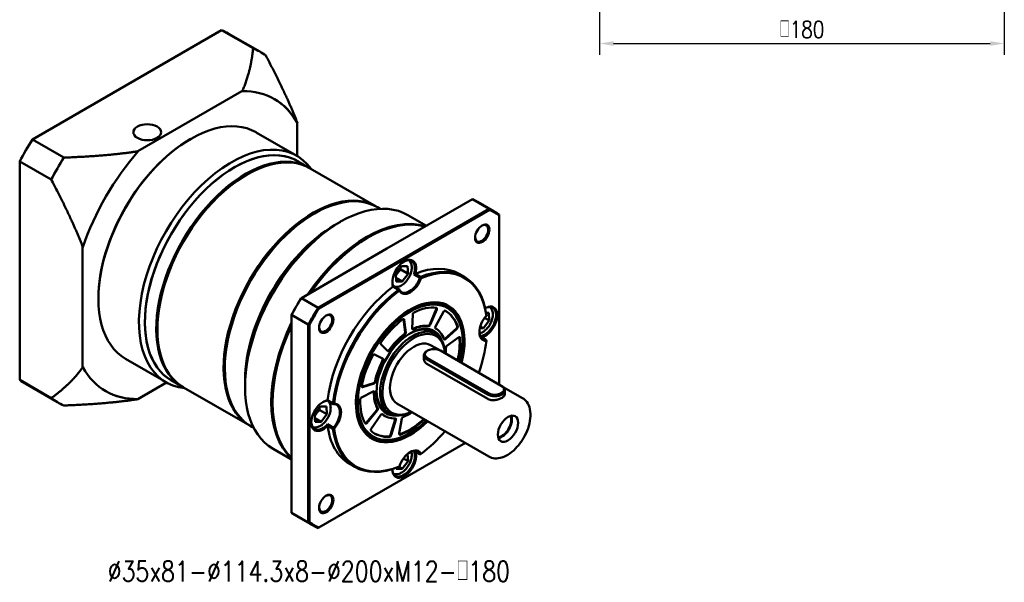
# Model space of a CAD drawing. Header units: inches. Extents: x 51 to 1026, y 12 to 675.
# Tile 2 of 3: x 547 to 985, y 130 to 380. Entities that reach past the tile are written whole.
import ezdxf

# ---------------------------------------------------------------- set-up
doc = ezdxf.new("R2010")
doc.units = ezdxf.units.IN
doc.header["$LTSCALE"] = 25
doc.header["$MEASUREMENT"] = 0
doc.linetypes.add('实线', pattern=[0])
doc.layers.add('6文字层', color=3, linetype='Continuous')
doc.layers.add('7标注层', color=4, linetype='Continuous')
doc.layers.add('可见 (ISO)', color=7, linetype='实线', lineweight=50)
doc.styles.add('TH_GBDIM', font='romans.shx', dxfattribs={"width": 0.8, "bigfont": 'gbcbig.shx'})
doc.dimstyles.new('线性标注', dxfattribs={"dimscale": 2.5, "dimtxt": 3.5, "dimasz": 3, "dimexe": 2, "dimexo": 0, "dimgap": 1, "dimtad": 1, "dimdsep": 46, "dimtxsty": 'TH_GBDIM', "dimcen": 0.09, "dimclrt": 3, "dimadec": 0, "dimazin": 2, "dimtfac": 0.7, "dimtix": 1, "dimtmove": 0, "dimatfit": 0, "dimfxl": 1, "dimtzin": 0, "dimarcsym": 0})

# ---------------------------------------------------------------- blocks, each defined once
blk = doc.blocks.new('B-GPBS160-双级')
at = {"layer": '可见 (ISO)', "ltscale": 1.31579}
for p, q in [((176.04, 308.57), (288.28, 373.38)), ((306.98, 362.58), (288.28, 373.38)), ((292.16, 371.41), (310.86, 360.62)), ((238.67, 301.62), (300.32, 337.21)), ((300.32, 337.21), (300.46, 337.13)), ((333.28, 318.18), (333.13, 318.27)), ((333.13, 318.27), (333.13, 298.68)), ((332.79, 298.88), (308.74, 312.76)), ((176.04, 308.57), (194.73, 297.77)), ((269.64, 308.72), (269.99, 308.93)), ((238.81, 301.54), (238.67, 301.62)), ((187.22, 284.76), (168.52, 295.55)), ((168.52, 165.94), (168.52, 295.55)), ((333.3, 295.7), (333.3, 295.7)), ((340.02, 291.82), (333.31, 295.69)), ((302.87, 287.49), (303.22, 287.7)), ((379.97, 268.75), (340.72, 291.41)), ((386.31, 243.81), (437.08, 273.13)), ((446.98, 267.41), (437.08, 273.13)), ((440.06, 271.59), (449.96, 265.87)), ((342.82, 264.43), (343.18, 264.63)), ((446.98, 267.41), (345.43, 208.78)), ((345.92, 208.25), (447.2, 266.72)), ((380.68, 268.35), (382.31, 267.4)), ((409.74, 257.34), (398.73, 263.69)), ((452.78, 263.5), (452.78, 163.3)), ((355.2, 257.69), (358.73, 259.73)), ((374.64, 250.14), (375, 250.34)), ((205.86, 173.6), (205.86, 244.78)), ((205.86, 244.78), (206, 244.7)), ((335.53, 214.5), (386.31, 243.81)), ((391.5, 228.93), (394.92, 233.48)), ((391.73, 224.35), (391.5, 228.93)), ((398.79, 228.89), (394.55, 231.34)), ((394.92, 233.48), (398.56, 233.46)), ((398.79, 228.89), (395.38, 224.34)), ((398.56, 233.46), (398.79, 228.89)), ((402.28, 228.49), (405.82, 226.45)), ((406.31, 227.05), (403.12, 228.9)), ((432.24, 227.03), (429.06, 228.86)), ((391.63, 226.5), (395.38, 224.34)), ((395.38, 224.34), (391.73, 224.35)), ((405.82, 226.45), (406.31, 227.05)), ((389.98, 221.31), (393.18, 219.47)), ((393.67, 219.44), (390.13, 221.48)), ((393.18, 219.47), (393.67, 219.44)), ((215.19, 214.42), (215.19, 214.01)), ((335.53, 214.5), (345.43, 208.78)), ((329.74, 145.83), (329.74, 204.46)), ((339.64, 198.75), (329.74, 204.46)), ((401.22, 196.44), (401.58, 204.81)), ((415.5, 207.92), (411.65, 198.84)), ((415.85, 207.72), (412.01, 198.64)), ((415.02, 197.67), (419.84, 206.43)), ((445.07, 205.71), (446.65, 205.7)), ((446.65, 205.7), (446.88, 201.13)), ((339.64, 198.75), (339.64, 81.48)), ((340.35, 81.64), (340.35, 198.59)), ((396.18, 201.89), (397.05, 194.28)), ((396.53, 201.68), (397.4, 194.08)), ((446.88, 201.13), (443.46, 196.57)), ((446.88, 201.13), (444.17, 202.69)), ((250.19, 196.25), (250.19, 195.84)), ((415.14, 193.31), (413.02, 194.54)), ((415.1, 196.51), (415.03, 196.55)), ((427.45, 196.55), (420.69, 190.25)), ((427.8, 196.35), (421.04, 190.05)), ((443.46, 196.57), (441.38, 196.59)), ((441.64, 197.62), (443.46, 196.57)), ((386.89, 183.09), (382.63, 187.14)), ((421.84, 186.2), (428.86, 191.26)), ((431.21, 188.49), (431.21, 189.31)), ((441.75, 191.68), (444.96, 189.82)), ((444.96, 189.82), (445.23, 189.41)), ((378.88, 181.07), (384.06, 178.5)), ((410.42, 183.35), (410, 183.1)), ((417.19, 183.76), (412.22, 186.63)), ((418.06, 183.35), (454.12, 162.53)), ((255.29, 164.65), (231.24, 178.53)), ((408.24, 180.65), (408.24, 178.32)), ((410, 178.2), (446.06, 157.38)), ((446.06, 154.67), (410, 175.49)), ((446.48, 158.12), (410.42, 178.94)), ((206, 173.52), (205.86, 173.6)), ((290.14, 173.18), (290.14, 172.77)), ((168.52, 165.94), (187.22, 155.14)), ((172.16, 163.57), (190.86, 152.77)), ((255.64, 164.45), (238.67, 154.65)), ((258.3, 165.79), (258.3, 165.79)), ((265.02, 161.92), (258.31, 165.79)), ((302.16, 165.83), (302.16, 161.75)), ((378.39, 164.06), (371.5, 161.91)), ((378.74, 163.86), (371.85, 161.71)), ((304.97, 138.85), (265.72, 161.51)), ((371.15, 155.53), (378.22, 159.19)), ((454.54, 162.28), (454.12, 162.53)), ((466.67, 155.19), (455.29, 161.76)), ((456.3, 159.83), (456.3, 157.5)), ((238.67, 154.65), (238.81, 154.57)), ((318.43, 152.77), (318.43, 152.36)), ((350.99, 153.68), (354.53, 151.64)), ((354.25, 152.05), (351.06, 153.9)), ((354.53, 151.64), (354.25, 152.05)), ((446.67, 120.55), (392.22, 151.98)), ((343.42, 145.65), (346.83, 150.2)), ((350.71, 145.61), (346.47, 148.06)), ((346.83, 150.2), (350.48, 150.18)), ((350.48, 150.18), (350.71, 145.61)), ((380.24, 147.96), (373.94, 140.6)), ((380.59, 147.75), (374.29, 140.4)), ((387.89, 146.11), (385.77, 147.34)), ((329.74, 87.2), (329.74, 145.83)), ((343.65, 141.07), (343.42, 145.65)), ((343.54, 143.22), (347.29, 141.05)), ((347.29, 141.05), (343.65, 141.07)), ((350.71, 145.61), (347.29, 141.05)), ((376.97, 137), (382.62, 145.19)), ((385.1, 144.55), (384.74, 144.75)), ((391.21, 142.51), (388.45, 133.39)), ((391.56, 142.3), (388.81, 133.19)), ((393.61, 134.17), (395.2, 143.04)), ((305.68, 138.44), (307.31, 137.5)), ((354.53, 137.61), (350.99, 139.65)), ((351.06, 138.73), (354.25, 136.89)), ((354.25, 136.89), (354.53, 137.61)), ((400.1, 134.6), (399.39, 134.2)), ((432.78, 128.57), (345.92, 78.42)), ((329.74, 118.77), (318.73, 125.13)), ((405.82, 122.03), (402.61, 123.88)), ((398.79, 117.85), (395.38, 113.29)), ((398.79, 117.85), (396.08, 119.41)), ((398.58, 122.11), (398.79, 117.85)), ((406.31, 122), (405.82, 122.03)), ((367.24, 114.44), (364.06, 116.28)), ((391.73, 113.31), (391.71, 113.84)), ((395.38, 113.29), (391.73, 113.31)), ((393.31, 114.49), (395.38, 113.29)), ((329.74, 87.2), (339.64, 81.48)), ((332.56, 85.39), (342.46, 79.68))]:
    blk.add_line(p, q, dxfattribs=at)
at = {"layer": '可见 (ISO)', "ltscale": 1.31579, "extrusion": (0, 0, -1)}
for centre, major_axis, start_param, end_param in [((232.16, 267.49), (60, 103.92), 6.220521, 6.283185), ((250.86, 256.69), (60, 103.92), 6.220521, 6.345849), ((269.64, 245.85), (50, 86.6), 5.948814, 6.617557), ((269.5, 245.93), (50, 86.6), 0.001414, 0.334371), ((269.99, 245.65), (-38.75, -67.12), 0, 3.141593), ((244.18, 312.8), (-8.25, 0), 5.497787, 11.780972), ((232.16, 267.49), (60, 103.92), 4.649725, 4.775053), ((294.04, 231.76), (-38.75, -67.12), 6.028497, 9.679466), ((250.86, 256.69), (60, 103.92), 4.649725, 4.775053), ((269.64, 245.85), (50, 86.6), 4.378018, 5.04676), ((295.8, 230.74), (-37.5, -64.95), 6.282955, 9.425008), ((303.22, 226.46), (-37.5, -64.95), 0, 3.141593), ((302.87, 226.66), (37.25, 64.52), 3.926991, 5.497787), ((343.18, 203.39), (-37.5, -64.95), 0, 3.141593), ((386.31, 178.49), (53.75, 93.1), 6.229268, 6.283185), ((342.82, 203.6), (37.25, 64.52), 3.926991, 5.497787), ((396.56, 172.57), (53.5, 92.66), 6.231056, 6.335315), ((355.2, 196.45), (37.5, 64.95), 3.926991, 5.497787), ((375, 185.02), (40, 69.28), 4.854286, 6.141288), ((442.46, 252.88), (2.75, 4.76), 5.542267, 10.165696), ((374.64, 185.23), (39.75, 68.85), 4.852193, 5.497787), ((396.21, 228.3), (4.75, 8.23), 5.523768, 7.509587), ((400.1, 170.53), (32.25, 55.86), 5.639351, 6.92702), ((396.21, 228.3), (-4.75, -8.23), 0.344395, 0.759417), ((399.74, 226.26), (-4.75, -8.23), 4.367994, 6.62758), ((400.1, 170.53), (32.25, 55.86), 4.068555, 5.356223), ((386.31, 178.49), (53.75, 93.1), 4.658472, 4.766306), ((400.1, 170.53), (-22, -38.11), 5.184251, 10.521623), ((399.74, 170.73), (22.5, 38.97), 5.503327, 7.391397), ((396.56, 172.57), (53.5, 92.66), 4.660259, 4.764518), ((349.96, 199.48), (2.75, 4.76), 5.542267, 10.165696), ((402.28, 205.17), (0.5, 0.866), 3.978091, 5.57328), ((400.1, 170.53), (21, 36.37), 5.57328, 6.048094), ((414.91, 208.02), (0.5, 0.866), 0.34745, 1.360097), ((415.26, 207.82), (0.5, 0.866), 6.048094, 7.643283), ((420.35, 206.17), (0.5, 0.866), 4.676223, 6.271412), ((400.1, 170.53), (21, 36.37), 6.271412, 6.746225), ((399.74, 170.73), (21, 36.37), 0.008418, 0.46304), ((444.29, 200.54), (4.75, 8.23), 5.536075, 9.043441), ((400.1, 170.53), (21, 36.37), 4.875149, 5.349962), ((395.83, 201.18), (0.5, 0.866), 5.349962, 6.945151), ((395.47, 201.38), (0.5, 0.866), 0.361367, 0.661966), ((411.06, 198.94), (-0.5, -0.866), 4.50169, 6.040223), ((411.41, 198.74), (-0.5, -0.866), 4.50169, 6.040223), ((375, 185.02), (-40, -69.28), 0.141897, 1.428899), ((374.64, 185.23), (39.75, 68.85), 3.926991, 4.572585), ((402.22, 169.3), (-13.13, -22.73), 5.578638, 10.124498), ((396.35, 193.78), (-0.5, -0.866), 3.803558, 5.342091), ((396.7, 193.57), (-0.5, -0.866), 3.803558, 5.342091), ((399.39, 170.94), (13.62, 23.6), 5.515971, 6.283185), ((401.92, 196.81), (-0.5, -0.866), 5.581151, 7.119684), ((401.57, 197.01), (-0.5, -0.866), 5.581151, 5.921818), ((415.54, 197.41), (-0.5, -0.866), 6.279283, 7.817816), ((427.24, 197.22), (-0.5, -0.866), 3.604633, 5.199822), ((427.6, 197.01), (-0.5, -0.866), 3.604633, 5.199822), ((447.83, 198.49), (-4.75, -8.23), 5.938791, 7.042602), ((383.19, 187.96), (-0.5, -0.866), 0.138367, 1.733556), ((420.83, 190.71), (-0.5, -0.866), 5.199822, 6.738354), ((420.48, 190.91), (-0.5, -0.866), 5.199822, 5.921818), ((399.74, 170.73), (-21, -36.37), 3.827951, 4.213855), ((400.1, 170.53), (-21, -36.37), 3.827951, 4.213855), ((428.95, 190.5), (0.5, 0.866), 5.374355, 6.969544), ((428.59, 190.7), (0.5, 0.866), 0.361367, 0.686358), ((400.1, 170.53), (-32.25, -55.86), 4.068555, 4.39578), ((378.39, 180.19), (0.5, 0.866), 4.65183, 6.247019), ((387.1, 184.11), (-0.5, -0.866), 4.88302, 5.976229), ((387.45, 183.91), (-0.5, -0.866), 4.88302, 6.421552), ((414.24, 181.14), (-5.4, 0), 5.497787, 8.63938), ((421.93, 185.44), (0.5, 0.866), 3.835822, 5.374355), ((400.1, 170.53), (21, 36.37), 4.177017, 4.65183), ((383.22, 177.83), (0.5, 0.866), 0.19045, 1.502367), ((383.57, 177.62), (0.5, 0.866), 6.247019, 7.785552), ((269.64, 245.85), (-50, -86.6), 5.948814, 6.617557), ((232.16, 267.49), (-60, -103.92), 0, 0.062664), ((378.55, 164.95), (-0.5, -0.866), 4.184888, 5.723421), ((378.9, 164.75), (-0.5, -0.866), 4.184888, 5.723421), ((269.5, 245.93), (-50, -86.6), 5.948814, 6.281771), ((372.01, 162.59), (-0.5, -0.866), 5.723421, 7.31861), ((371.65, 162.8), (-0.5, -0.866), 5.723421, 5.921818), ((378.18, 158.35), (0.5, 0.866), 5.548888, 7.08742), ((377.83, 158.56), (0.5, 0.866), 0.361367, 0.804235), ((399.39, 170.94), (-13.62, -23.6), 0, 0.767214), ((450.3, 160.32), (5.4, 0), 5.497787, 8.63938), ((250.86, 256.69), (-60, -103.92), 6.220521, 6.345849), ((348.13, 145.01), (4.75, 8.23), 5.523768, 5.938791), ((399.74, 170.73), (-22.5, -38.97), 5.172943, 7.063043), ((400.1, 170.53), (-21, -36.37), 0.337293, 0.812106), ((371.12, 154.69), (0.5, 0.866), 3.953699, 5.548888), ((351.66, 142.97), (4.75, 8.23), 5.938791, 8.198376), ((379.91, 148.5), (0.5, 0.866), 0.345164, 1.883696), ((380.27, 148.29), (0.5, 0.866), 0.345164, 1.883696), ((348.13, 145.01), (-4.75, -8.23), 5.056784, 7.042602), ((373.62, 141.14), (-0.5, -0.866), 5.025289, 5.922258), ((373.97, 140.94), (-0.5, -0.866), 5.025289, 6.620478), ((383.04, 144.78), (0.5, 0.866), 4.850756, 6.389289), ((390.56, 142.45), (0.5, 0.866), 0.361311, 1.185565), ((390.91, 142.24), (0.5, 0.866), 5.930217, 7.46875), ((399.74, 170.73), (-21, -36.37), 5.224214, 5.699028), ((400.1, 170.53), (-21, -36.37), 5.224214, 5.699028), ((395.89, 143.26), (0.5, 0.866), 4.152624, 5.691157), ((407.58, 143.02), (-0.5, -0.866), 4.631747, 5.224214), ((407.93, 142.82), (-0.5, -0.866), 4.631747, 5.224214), ((458.08, 137.05), (4.25, 7.36), 3.926991, 10.210176), ((454.4, 139.18), (-4.25, -7.36), 3.588948, 5.83583), ((400.1, 170.53), (-32.25, -55.86), 5.639351, 6.92702), ((377.4, 136.6), (-0.5, -0.866), 0.113974, 1.709163), ((400.1, 170.53), (-21, -36.37), 5.922346, 6.39716), ((400.1, 170.53), (-32.25, -55.86), 5.027664, 5.356223), ((399.74, 170.73), (-21, -36.37), 5.922346, 6.274767), ((387.8, 133.33), (-0.5, -0.866), 4.327157, 5.922346), ((388.16, 133.13), (-0.5, -0.866), 4.327157, 5.922346), ((394.3, 134.38), (-0.5, -0.866), 5.699028, 7.294217), ((393.95, 134.59), (-0.5, -0.866), 5.699028, 5.921818), ((396.21, 117.25), (4.75, 8.23), 0.381337, 3.888703), ((399.74, 115.21), (4.75, 8.23), 5.523768, 6.62758), ((349.96, 92.67), (2.75, 4.76), 5.542267, 10.165696), ((386.31, 178.49), (-53.75, -93.1), 0, 0.053917), ((396.56, 172.57), (-53.5, -92.66), 6.231056, 6.335315)]:
    blk.add_ellipse(centre, major_axis=major_axis, ratio=0.57735, start_param=start_param, end_param=end_param, dxfattribs=at)
at = {"layer": '可见 (ISO)', "ltscale": 1.31579}
for centre, major_axis, start_param, end_param in [((269.64, 245.85), (-38.5, -66.68), 3.926991, 5.497787), ((295.8, 230.75), (37.5, 64.95), 0, 3.141593), ((295.81, 230.74), (37.5, 64.95), 0, 3.141593), ((295.8, 230.75), (37.5, 64.96), 6.269993, 9.43797), ((302.52, 226.87), (37.5, 64.95), 6.273757, 9.434206), ((302.87, 226.66), (-37.25, -64.52), 3.926991, 5.497787), ((342.47, 203.8), (37.5, 64.95), 6.273757, 9.434206), ((358.73, 194.41), (40, 69.28), 0, 3.141593), ((342.82, 203.6), (-37.25, -64.52), 3.926991, 5.497787), ((374.29, 185.43), (40, 69.28), 0.121344, 1.449452), ((396.21, 172.77), (53.75, 93.1), 6.229268, 6.337103), ((442.81, 252.68), (-3, -5.2), 5.497787, 11.780972), ((374.64, 185.23), (-39.75, -68.85), 3.926991, 4.572585), ((396.56, 228.09), (5, 8.66), 5.1221, 9.015067), ((399.74, 170.73), (32.5, 56.29), 5.641165, 6.925206), ((396.56, 172.57), (32.5, 56.29), 0, 0.641789), ((400.1, 226.05), (-5, -8.66), 5.925205, 8.211962), ((396.56, 172.57), (-32.5, -56.29), 4.0706, 5.354178), ((399.74, 170.73), (-32.5, -56.29), 4.070369, 5.354409), ((385.96, 178.69), (-53.5, -92.66), 4.660259, 4.764518), ((400.1, 170.53), (22.75, 39.4), 5.169502, 10.540465), ((396.21, 172.77), (-53.75, -93.1), 4.658472, 4.766306), ((350.31, 199.27), (-3, -5.2), 5.497787, 11.780972), ((399.39, 170.94), (22.5, 38.97), 5.497787, 6.275328), ((444.65, 200.33), (5, 8.66), 3.605712, 7.082357), ((374.29, 185.43), (-40, -69.28), 4.833733, 6.161841), ((448.18, 198.29), (-5, -8.66), 4.354408, 6.641166), ((374.64, 185.23), (-39.75, -68.85), 4.852193, 5.497787), ((400.1, 170.53), (14.12, 24.47), 5.874551, 9.833412), ((401.51, 169.71), (13.62, 23.6), 5.540933, 10.171462), ((399.74, 170.73), (-15, -25.98), 4.082687, 4.541758), ((400.1, 170.53), (-15, -25.98), 4.082687, 4.541758), ((399.74, 170.73), (15, 25.98), 0.242963, 0.702034), ((400.1, 170.53), (15, 25.98), 0.242963, 0.702034), ((400.1, 170.53), (15, 25.98), 5.828016, 6.287088), ((402.22, 169.3), (10, 17.32), 0, 3.141593), ((414.24, 180.65), (-6, 0), 5.497787, 7.068583), ((400.1, 170.53), (15, 25.98), 5.445782, 5.588956), ((399.74, 170.73), (-15, -25.98), 4.780819, 5.23989), ((400.1, 170.53), (-15, -25.98), 4.780819, 5.23989), ((399.74, 170.73), (-15, -25.98), 5.47895, 5.938022), ((400.1, 170.53), (-15, -25.98), 5.47895, 5.938022), ((450.3, 159.83), (6, 0), 3.926991, 7.068583), ((348.48, 144.81), (-5, -8.66), 3.551304, 7.444271), ((352.01, 142.77), (5, 8.66), 4.354408, 6.641166), ((400.1, 170.53), (15, 25.98), 3.733621, 3.982661), ((399.74, 170.73), (-15, -25.98), 6.18801, 6.283185), ((400.1, 170.53), (-15, -25.98), 6.177082, 6.636153), ((454.4, 139.18), (4, 6.93), 3.541685, 5.883093), ((396.56, 172.57), (-32.5, -56.29), 5.641397, 6.283185), ((399.74, 170.73), (-32.5, -56.29), 5.641165, 6.925206), ((399.39, 170.94), (-22.5, -38.97), 0.007857, 0.785398), ((396.56, 117.05), (-5, -8.66), 5.484014, 8.960658), ((400.1, 115.01), (5, 8.66), 5.925205, 8.211962), ((350.31, 92.46), (-3, -5.2), 5.497787, 11.780972), ((396.21, 172.77), (-53.75, -93.1), 6.229268, 6.337103)]:
    blk.add_ellipse(centre, major_axis=major_axis, ratio=0.57735, start_param=start_param, end_param=end_param, dxfattribs=at)
for points, weights in [([(300.46, 337.13), (305.3, 347.61), (306.98, 362.58)], [1, 1.02242093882, 1.01768911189]), ([(314.5, 358.24), (326.62, 335.31), (333.28, 318.18)], [1.01768911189, 1.02242093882, 1]), ([(194.73, 297.77), (220.66, 298.74), (238.81, 301.54)], [1.01768911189, 1.02242093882, 1]), ([(206, 244.7), (199.34, 261.82), (187.22, 284.76)], [1, 1.02242093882, 1.01768911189]), ([(391.56, 227.7), (392.59, 229.68), (394.55, 231.34)], [1.04253979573, 1.12924053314, 1]), ([(394.55, 231.34), (394.37, 232.03), (394.26, 232.61)], [1, 1.03621742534, 1.05547690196]), ([(405.82, 226.45), (406.16, 226.42), (406.53, 226.38)], [1, 1.00054563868, 1]), ([(406.53, 226.38), (406.42, 226.72), (406.31, 227.05)], [1, 1.00001164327, 1]), ([(393.18, 219.47), (393.42, 219.21), (393.66, 218.95)], [1, 1.00001164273, 1]), ([(393.66, 218.95), (393.67, 219.2), (393.67, 219.44)], [1, 1.0005456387, 1]), ([(445.23, 204.58), (445.24, 204.3), (445.25, 204.03)], [1, 1.00001164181, 1]), ([(444.96, 189.82), (445.1, 189.51), (445.25, 189.17)], [1, 1.0005456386, 1]), ([(445.25, 189.17), (445.24, 189.29), (445.23, 189.41)], [1, 1.00001164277, 1]), ([(187.22, 155.14), (199.34, 164.08), (206, 173.52)], [1.01768911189, 1.02242093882, 1]), ([(238.81, 154.57), (220.66, 151.77), (194.73, 150.8)], [1, 1.02242093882, 1.01768911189]), ([(354.95, 151.89), (354.6, 151.97), (354.25, 152.05)], [1, 1.00001164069, 1]), ([(354.53, 151.64), (354.73, 151.76), (354.95, 151.89)], [1, 1.00054563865, 1]), ([(343.48, 144.42), (344.51, 146.4), (346.47, 148.06)], [1.04253979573, 1.12924053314, 1]), ([(346.47, 148.06), (346.28, 148.74), (346.18, 149.33)], [1, 1.03621742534, 1.05547690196]), ([(354.25, 136.89), (354.6, 136.96), (354.95, 137.03)], [1, 1.00001164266, 1]), ([(354.95, 137.03), (354.73, 137.33), (354.53, 137.61)], [1, 1.00054563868, 1]), ([(406.53, 122.11), (406.16, 122.07), (405.82, 122.03)], [1, 1.00054563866, 1]), ([(406.31, 122), (406.42, 122.05), (406.53, 122.11)], [1, 1.0000116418, 1]), ([(393.66, 114.68), (393.42, 114.55), (393.18, 114.41)], [1, 1.00001164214, 1])]:
    blk.add_rational_spline(points, weights, degree=2, dxfattribs=at)
for points in [[(447.2, 266.72), (447.13, 266.95), (447.06, 267.18), (446.98, 267.41)], [(452.78, 264.06), (452.78, 263.88), (452.78, 263.69), (452.78, 263.5)], [(402.28, 228.49), (402.56, 228.63), (402.84, 228.77), (403.12, 228.9)], [(403.12, 228.9), (403.13, 228.9), (403.13, 228.9), (403.14, 228.89)], [(390.13, 221.48), (390.08, 221.43), (390.03, 221.37), (389.98, 221.31)], [(389.98, 221.3), (389.98, 221.3), (389.98, 221.31), (389.98, 221.31)], [(335.32, 214.37), (335.39, 214.41), (335.46, 214.45), (335.53, 214.5)], [(329.74, 204.46), (329.74, 204.54), (329.74, 204.63), (329.74, 204.71)], [(345.43, 208.78), (345.6, 208.6), (345.76, 208.42), (345.92, 208.25)], [(340.35, 198.59), (340.11, 198.64), (339.88, 198.69), (339.64, 198.75)], [(351.06, 153.9), (351.03, 153.83), (351.01, 153.76), (350.99, 153.68)], [(351.06, 153.9), (351.07, 153.9), (351.07, 153.9), (351.07, 153.9)], [(350.99, 139.65), (351.01, 139.35), (351.03, 139.04), (351.06, 138.73)], [(351.07, 138.71), (351.07, 138.72), (351.07, 138.72), (351.06, 138.73)], [(340.35, 81.64), (340.11, 81.59), (339.88, 81.54), (339.64, 81.48)], [(345.92, 78.42), (345.76, 78.33), (345.6, 78.23), (345.43, 78.14)]]:
    blk.add_open_spline(points, degree=3, dxfattribs=at)
for points, knots in [([(399.14, 236.97), (399.49, 236.72), (399.79, 236.41), (400.4, 235.55), (400.66, 234.96), (401, 233.6), (401.05, 232.81), (400.94, 231.12), (400.76, 230.22), (400.19, 228.43), (399.8, 227.55), (398.86, 225.87), (398.31, 225.08), (397.09, 223.66), (396.42, 223.04), (395.01, 222.01), (394.26, 221.61), (392.77, 221.12), (392.03, 221.02), (390.99, 221.15), (390.69, 221.22), (390.4, 221.32)], [0.380767, 0.380767, 0.380767, 0.380767, 0.575286, 0.575286, 0.857038, 0.857038, 1.184, 1.184, 1.526887, 1.526887, 1.867065, 1.867065, 2.205197, 2.205197, 2.544916, 2.544916, 2.887818, 2.887818, 3.218311, 3.218311, 3.358778, 3.358778, 3.358778, 3.358778]), ([(447.23, 209.21), (447.57, 208.96), (447.87, 208.65), (448.48, 207.79), (448.74, 207.2), (449.08, 205.84), (449.13, 205.04), (449.02, 203.36), (448.84, 202.46), (448.27, 200.67), (447.88, 199.79), (446.95, 198.11), (446.4, 197.32), (445.17, 195.9), (444.5, 195.28), (443.09, 194.25), (442.35, 193.85), (441.45, 193.56), (441.32, 193.52), (441.19, 193.48)], [0.380767, 0.380767, 0.380767, 0.380767, 0.575286, 0.575286, 0.857038, 0.857038, 1.184, 1.184, 1.526887, 1.526887, 1.867065, 1.867065, 2.205197, 2.205197, 2.544916, 2.544916, 2.887818, 2.887818, 2.947878, 2.947878, 2.947878, 2.947878]), ([(410, 175.49), (409.46, 175.8), (409, 176.23), (408.39, 177.23), (408.24, 177.8), (408.24, 178.32)], [-1.8202596, -1.8202596, -1.8202596, -1.8202596, -1.5926933, -1.5926933, -1.3651269, -1.3651269, -1.3651269, -1.3651269]), ([(351.26, 153.53), (351.52, 153.31), (351.76, 153.05), (352.32, 152.27), (352.57, 151.68), (352.91, 150.32), (352.97, 149.52), (352.85, 147.83), (352.67, 146.94), (352.11, 145.15), (351.72, 144.27), (350.78, 142.59), (350.23, 141.8), (349.01, 140.38), (348.34, 139.75), (346.92, 138.72), (346.18, 138.33), (344.69, 137.84), (343.94, 137.74), (342.83, 137.87), (342.44, 137.98), (342.08, 138.14)], [0.419219, 0.419219, 0.419219, 0.419219, 0.575286, 0.575286, 0.857038, 0.857038, 1.184, 1.184, 1.526887, 1.526887, 1.867065, 1.867065, 2.205197, 2.205197, 2.544916, 2.544916, 2.887818, 2.887818, 3.218311, 3.218311, 3.397231, 3.397231, 3.397231, 3.397231]), ([(456.3, 157.5), (456.3, 157.16), (456.15, 156.8), (455.54, 156.09), (455.08, 155.73), (454.01, 155.11), (453.33, 154.81), (451.85, 154.32), (451.05, 154.13), (449.55, 153.94), (448.75, 153.93), (447.27, 154.14), (446.6, 154.36), (446.06, 154.67)], [0.455133, 0.455133, 0.455133, 0.455133, 0.682631, 0.682631, 0.91013, 0.91013, 1.137628, 1.137628, 1.365127, 1.365127, 1.592693, 1.592693, 1.82026, 1.82026, 1.82026, 1.82026]), ([(446.67, 120.55), (447.74, 119.93), (448.96, 119.57), (451.61, 119.36), (453.03, 119.56), (456.03, 120.5), (457.62, 121.32), (460.71, 123.48), (462.22, 124.84), (464.98, 127.94), (466.23, 129.68), (468.39, 133.36), (469.28, 135.31), (470.63, 139.22), (471.09, 141.2), (471.48, 145.01), (471.42, 146.85), (470.73, 150.18), (470.11, 151.67), (468.51, 153.84), (467.65, 154.62), (466.67, 155.19)], [0.785398, 0.785398, 0.785398, 0.785398, 1.054718, 1.054718, 1.347306, 1.347306, 1.67552, 1.67552, 2.012641, 2.012641, 2.347303, 2.347303, 2.680556, 2.680556, 3.015072, 3.015072, 3.352139, 3.352139, 3.681276, 3.681276, 3.926991, 3.926991, 3.926991, 3.926991]), ([(400.76, 123.47), (400.78, 123.41), (400.8, 123.35), (401, 122.56), (401.05, 121.76), (400.94, 120.07), (400.76, 119.17), (400.19, 117.39), (399.8, 116.51), (398.86, 114.83), (398.31, 114.04), (397.09, 112.62), (396.42, 111.99), (395.01, 110.96), (394.26, 110.56), (392.77, 110.08), (392.03, 109.98), (390.91, 110.11), (390.53, 110.22), (390.17, 110.37)], [0.830119, 0.830119, 0.830119, 0.830119, 0.857038, 0.857038, 1.184, 1.184, 1.526887, 1.526887, 1.867065, 1.867065, 2.205197, 2.205197, 2.544916, 2.544916, 2.887818, 2.887818, 3.218311, 3.218311, 3.397231, 3.397231, 3.397231, 3.397231])]:
    blk.add_open_spline(points, degree=3, knots=knots, dxfattribs=at)
blk = doc.blocks.new('*D155')
at = {"layer": '7标注层', "color": 0, "lineweight": -2, "transparency": 16777216}
for p, q in [((805.05, 414.64), (805.05, 364.87)), ((985.05, 414.64), (985.05, 364.87)), ((811.3, 369.87), (978.8, 369.87))]:
    blk.add_line(p, q, dxfattribs=at)
at = {"layer": '7标注层', "color": 0, "transparency": 16777216}
for points in [[(811.3, 370.91), (811.3, 368.83), (805.05, 369.87)], [(978.8, 370.91), (978.8, 368.83), (985.05, 369.87)]]:
    blk.add_solid(points, dxfattribs=at)
at = {"layer": 'Defpoints', "color": 0, "transparency": 16777216}
for p in [(805.05, 414.64), (985.05, 414.64), (985.05, 369.87)]:
    blk.add_point(p, dxfattribs=at)
at = {"layer": '7标注层', "color": 3, "transparency": 16777216, "insert": (895.05, 376.12), "char_height": 7.5, "attachment_point": 5, "style": 'TH_GBDIM'}
blk.add_mtext('{□}180', dxfattribs=at)

msp = doc.modelspace()

# ---------------------------------------------------------------- block references
at = {"xscale": 0.75, "yscale": 0.75, "zscale": 0.75}
msp.add_blockref('B-GPBS160-双级', (420.758, 95.803), dxfattribs=at)

# ---------------------------------------------------------------- texts
at = {"layer": '6文字层', "insert": (586.296, 139.687), "char_height": 9, "attachment_point": 1, "style": 'TH_GBDIM'}
msp.add_mtext_dynamic_manual_height_columns('%%C35x81-%%C114.3x8-%%C200xM12-□180', width=220.57927, gutter_width=25, heights=[0], dxfattribs=at)

# ---------------------------------------------------------------- dimensions: what is measured, and where the dimension line sits
at = {"layer": '7标注层'}
dim = msp.add_linear_dim(base=(985.047, 369.87), p1=(805.047, 414.641), p2=(985.047, 414.641), text='{□}<>', dimstyle='线性标注', override={"dimtxt": 3, "dimasz": 2.5, "dimtxsty": 'TH_GBDIM', "dimadec": 2}, dxfattribs=at)
dim.commit()
dim.dimension.update_dxf_attribs({"geometry": '*D155', "text_midpoint": (895.047, 376.12)})

doc.saveas('drawing.dxf')
